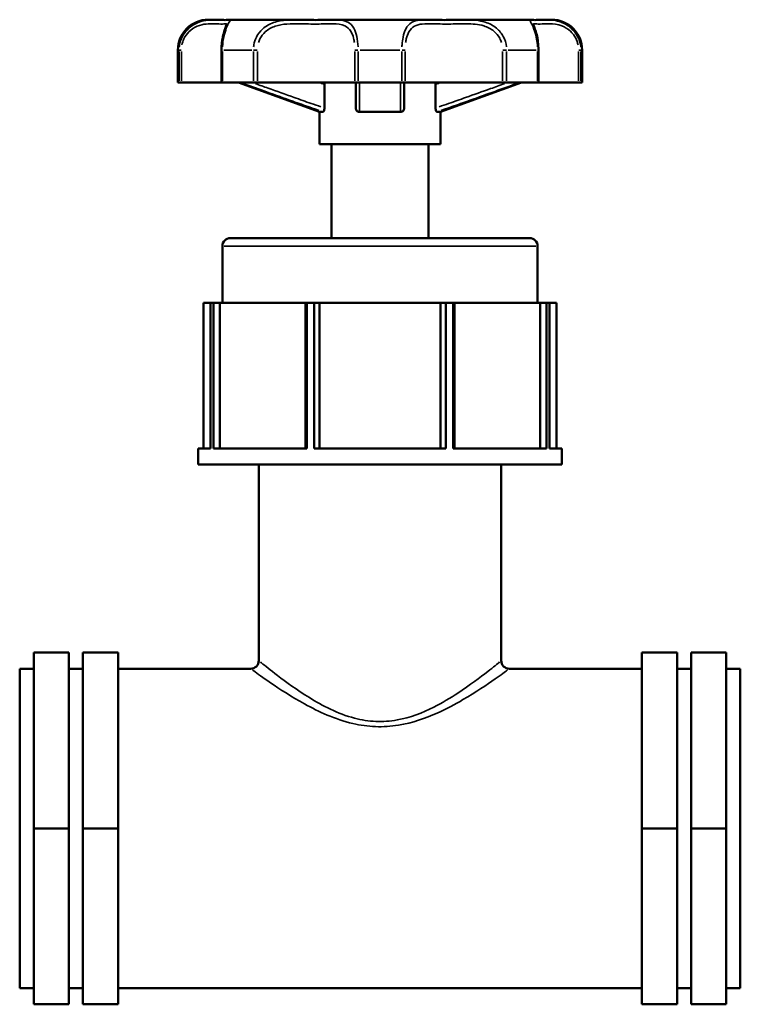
# Model space of a CAD drawing. Header units: millimetres. Extents: x 0 to 904, y 0 to 672.
# Tile 3 of 8: x 304 to 386, y 212 to 324. Entities that reach past the tile are written whole.
import ezdxf

# ---------------------------------------------------------------- set-up
doc = ezdxf.new("R2010")
doc.units = ezdxf.units.MM
doc.layers.add('Visible (ISO)', color=7, linetype='Continuous', lineweight=50)
doc.layers.add('Visible Narrow (ISO)', color=7, linetype='Continuous', lineweight=35)

msp = doc.modelspace()

# ---------------------------------------------------------------- linework, layer by layer
at = {"layer": 'Visible (ISO)'}
for p, q in [((326.194, 324.076), (325.481, 324.076)), ((335.41, 324.076), (328.013, 324.076)), ((350.262, 324.076), (339.801, 324.076)), ((362.05, 324.076), (354.653, 324.076)), ((364.581, 324.076), (363.869, 324.076)), ((322.031, 316.946), (322.031, 320.626)), ((327.001, 320.626), (327.001, 316.946)), ((363.061, 316.946), (363.061, 320.626)), ((368.031, 316.946), (368.031, 320.626)), ((322.166, 316.946), (322.031, 316.946)), ((322.439, 316.946), (322.166, 316.946)), ((327.001, 316.946), (322.439, 316.946)), ((327.103, 316.946), (327.001, 316.946)), ((330.624, 316.946), (327.103, 316.946)), ((338.131, 313.598), (328.931, 316.946)), ((331.08, 316.946), (330.624, 316.946)), ((342.17, 316.946), (331.08, 316.946)), ((338.707, 314.025), (338.707, 316.726)), ((342.541, 316.946), (342.17, 316.946)), ((347.521, 316.946), (342.541, 316.946)), ((347.893, 316.946), (347.521, 316.946)), ((358.983, 316.946), (347.893, 316.946)), ((351.355, 314.025), (351.355, 316.726)), ((351.931, 313.598), (361.131, 316.946)), ((359.439, 316.946), (358.983, 316.946)), ((362.96, 316.946), (359.439, 316.946)), ((363.061, 316.946), (362.96, 316.946)), ((367.623, 316.946), (363.061, 316.946)), ((367.896, 316.946), (367.623, 316.946)), ((368.031, 316.946), (367.896, 316.946)), ((338.545, 313.598), (338.131, 313.598)), ((338.131, 309.918), (338.131, 313.598)), ((347.385, 313.598), (342.678, 313.598)), ((351.931, 313.598), (351.517, 313.598)), ((351.931, 309.918), (351.931, 313.598)), ((351.931, 309.918), (338.131, 309.918)), ((339.511, 299.236), (339.511, 309.918)), ((350.551, 299.236), (350.551, 309.918)), ((328.011, 299.236), (362.051, 299.236)), ((327.091, 291.876), (327.091, 298.316)), ((362.971, 291.876), (362.971, 298.316)), ((325.739, 291.876), (324.952, 291.876)), ((324.952, 291.876), (324.952, 275.316)), ((325.739, 275.316), (325.739, 291.876)), ((326.084, 291.876), (325.739, 291.876)), ((326.808, 291.876), (326.084, 291.876)), ((326.084, 291.876), (326.084, 275.316)), ((326.808, 275.316), (326.808, 291.876)), ((326.808, 291.876), (326.819, 291.876)), ((336.566, 291.876), (326.819, 291.876)), ((326.819, 291.876), (326.819, 275.316)), ((336.696, 291.876), (336.566, 291.876)), ((336.566, 291.876), (336.566, 275.316)), ((336.696, 275.316), (336.696, 291.876)), ((337.527, 291.876), (336.696, 291.876)), ((338.131, 291.876), (337.527, 291.876)), ((337.527, 291.876), (337.527, 275.316)), ((338.131, 275.316), (338.131, 291.876)), ((351.931, 291.876), (338.131, 291.876)), ((352.535, 291.876), (351.931, 291.876)), ((351.931, 291.876), (351.931, 275.316)), ((352.535, 275.316), (352.535, 291.876)), ((353.367, 291.876), (352.535, 291.876)), ((353.497, 291.876), (353.367, 291.876)), ((353.367, 291.876), (353.367, 275.316)), ((353.497, 275.316), (353.497, 291.876)), ((363.244, 291.876), (353.497, 291.876)), ((363.244, 291.876), (363.255, 291.876)), ((363.244, 291.876), (363.244, 275.316)), ((363.979, 291.876), (363.255, 291.876)), ((363.255, 291.876), (363.255, 275.316)), ((363.979, 275.316), (363.979, 291.876)), ((364.323, 291.876), (363.979, 291.876)), ((364.323, 291.876), (364.323, 275.316)), ((365.11, 291.876), (364.323, 291.876)), ((365.11, 291.876), (365.11, 275.316)), ((324.331, 273.476), (324.331, 275.316)), ((325.739, 275.316), (324.331, 275.316)), ((336.696, 275.316), (326.084, 275.316)), ((352.535, 275.316), (337.527, 275.316)), ((363.979, 275.316), (353.367, 275.316)), ((365.731, 275.316), (364.323, 275.316)), ((365.731, 273.476), (365.731, 275.316)), ((365.731, 273.476), (324.331, 273.476)), ((331.231, 251.171), (331.231, 273.476)), ((358.831, 251.171), (358.831, 273.476)), ((305.631, 252.076), (309.631, 252.076)), ((305.631, 252.076), (305.631, 232.076)), ((309.631, 232.076), (309.631, 252.076)), ((315.231, 252.076), (311.231, 252.076)), ((311.231, 252.076), (311.231, 232.076)), ((315.231, 252.076), (315.231, 232.076)), ((374.831, 252.076), (378.831, 252.076)), ((374.831, 252.076), (374.831, 232.076)), ((378.831, 252.076), (378.831, 232.076)), ((380.431, 232.076), (380.431, 252.076)), ((384.431, 252.076), (380.431, 252.076)), ((384.431, 252.076), (384.431, 232.076)), ((304.031, 213.901), (304.031, 250.251)), ((304.031, 250.251), (305.631, 250.251)), ((309.631, 250.251), (311.231, 250.251)), ((315.231, 250.251), (330.311, 250.251)), ((359.751, 250.251), (374.831, 250.251)), ((378.831, 250.251), (380.431, 250.251)), ((384.431, 250.251), (386.031, 250.251)), ((386.031, 213.901), (386.031, 250.251)), ((305.631, 232.076), (309.631, 232.076)), ((305.631, 232.076), (305.631, 212.076)), ((309.631, 212.076), (309.631, 232.076)), ((315.231, 232.076), (311.231, 232.076)), ((311.231, 232.076), (311.231, 212.076)), ((315.231, 232.076), (315.231, 212.076)), ((374.831, 232.076), (374.831, 212.076)), ((374.831, 232.076), (378.831, 232.076)), ((378.831, 232.076), (378.831, 212.076)), ((380.431, 212.076), (380.431, 232.076)), ((384.431, 232.076), (380.431, 232.076)), ((384.431, 232.076), (384.431, 212.076)), ((304.031, 213.901), (305.631, 213.901)), ((309.631, 213.901), (311.231, 213.901)), ((315.231, 213.901), (374.831, 213.901)), ((378.831, 213.901), (380.431, 213.901)), ((384.431, 213.901), (386.031, 213.901)), ((305.631, 212.076), (309.631, 212.076)), ((315.231, 212.076), (311.231, 212.076)), ((374.831, 212.076), (378.831, 212.076)), ((384.431, 212.076), (380.431, 212.076))]:
    msp.add_line(p, q, dxfattribs=at)
for centre, radius, start, end in [((325.481, 320.626), 3.45, 90, 180), ((364.581, 320.626), 3.45, 0, 90), ((328.011, 298.316), 0.92, 90, 180), ((362.051, 298.316), 0.92, 0, 90), ((330.311, 251.171), 0.92, 270, 0), ((359.751, 251.171), 0.92, 180, 270)]:
    msp.add_arc(centre, radius, start, end, dxfattribs=at)
for points, knots in [([(326.194, 324.076), (326.401, 324.076), (326.59, 324.069), (326.929, 324.054), (327.08, 324.047), (327.343, 324.04), (327.455, 324.04), (327.646, 324.046), (327.725, 324.053), (327.864, 324.066), (327.917, 324.076), (328.013, 324.076)], [0.61476374, 0.61476374, 0.61476374, 0.61476374, 0.71094171, 0.71094171, 0.80711968, 0.80711968, 0.90329765, 0.90329765, 0.99947562, 0.99947562, 1.0956536, 1.0956536, 1.0956536, 1.0956536]), ([(335.41, 324.076), (335.735, 324.076), (336.054, 324.069), (336.678, 324.054), (336.984, 324.047), (337.581, 324.04), (337.874, 324.04), (338.445, 324.047), (338.724, 324.054), (339.27, 324.069), (339.538, 324.076), (339.801, 324.076)], [0.61476373, 0.61476373, 0.61476373, 0.61476373, 0.71094171, 0.71094171, 0.80711968, 0.80711968, 0.90329765, 0.90329765, 0.99947562, 0.99947562, 1.09565359, 1.09565359, 1.09565359, 1.09565359]), ([(350.262, 324.076), (350.525, 324.076), (350.792, 324.069), (351.339, 324.054), (351.618, 324.047), (352.189, 324.04), (352.481, 324.04), (353.079, 324.047), (353.384, 324.054), (354.009, 324.069), (354.328, 324.076), (354.653, 324.076)], [0.61476371, 0.61476371, 0.61476371, 0.61476371, 0.71094167, 0.71094167, 0.80711963, 0.80711963, 0.90329759, 0.90329759, 0.99947555, 0.99947555, 1.09565351, 1.09565351, 1.09565351, 1.09565351]), ([(363.869, 324.076), (363.662, 324.076), (363.473, 324.069), (363.133, 324.054), (362.983, 324.047), (362.72, 324.04), (362.607, 324.04), (362.416, 324.046), (362.338, 324.053), (362.199, 324.066), (362.145, 324.076), (362.05, 324.076)], [0.61476374, 0.61476374, 0.61476374, 0.61476374, 0.71094171, 0.71094171, 0.80711968, 0.80711968, 0.90329765, 0.90329765, 0.99947562, 0.99947562, 1.0956536, 1.0956536, 1.0956536, 1.0956536]), ([(362.05, 324.076), (362.139, 324.076), (362.191, 324.067), (362.324, 324.054), (362.401, 324.047), (362.588, 324.04), (362.698, 324.039), (362.957, 324.046), (363.105, 324.053), (363.439, 324.067), (363.626, 324.075), (363.843, 324.076), (363.856, 324.076), (363.869, 324.076)], [0.61476373, 0.61476373, 0.61476373, 0.61476373, 0.70506396, 0.70506396, 0.80124193, 0.80124193, 0.8974199, 0.8974199, 0.99359787, 0.99359787, 1.08977584, 1.08977584, 1.09565359, 1.09565359, 1.09565359, 1.09565359]), ([(327.637, 323.642), (327.637, 323.642), (327.636, 323.638), (327.626, 323.61), (327.605, 323.557), (327.531, 323.379), (327.469, 323.226), (327.332, 322.833), (327.258, 322.593), (327.134, 322.06), (327.083, 321.772), (327.018, 321.196), (327.001, 320.911), (327.001, 320.626)], [1.25628893, 1.25628893, 1.25628893, 1.25628893, 1.27582157, 1.27582157, 1.34315961, 1.34315961, 1.44253626, 1.44253626, 1.54016187, 1.54016187, 1.63008238, 1.63008238, 1.71042225, 1.71042225, 1.71042225, 1.71042225]), ([(363.061, 320.626), (363.061, 320.937), (363.041, 321.248), (362.969, 321.836), (362.917, 322.113), (362.798, 322.612), (362.73, 322.833), (362.6, 323.211), (362.537, 323.363), (362.47, 323.526), (362.452, 323.57), (362.431, 323.626), (362.425, 323.642), (362.425, 323.642)], [0, 0, 0, 0, 0.08758567, 0.08758567, 0.17545404, 0.17545404, 0.26562376, 0.26562376, 0.36300127, 0.36300127, 0.4126883, 0.4126883, 0.4541264, 0.4541264, 0.4541264, 0.4541264]), ([(338.687, 316.946), (338.687, 316.945), (338.687, 316.944), (338.694, 316.909), (338.699, 316.873), (338.706, 316.8), (338.707, 316.763), (338.707, 316.726)], [0.062941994, 0.062941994, 0.062941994, 0.062941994, 0.063225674, 0.063225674, 0.074618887, 0.074618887, 0.085700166, 0.085700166, 0.085700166, 0.085700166]), ([(342.271, 316.946), (342.271, 316.708), (342.271, 316.471), (342.271, 315.895), (342.271, 315.557), (342.271, 315.22), (342.271, 314.991), (342.271, 314.764), (342.271, 314.365), (342.271, 314.194), (342.271, 314.025)], [0.21036841, 0.21036841, 0.21036841, 0.21036841, 0.42103054, 0.42103054, 0.72319813, 0.72319813, 0.72319813, 0.92876405, 0.92876405, 1.0856351, 1.0856351, 1.0856351, 1.0856351]), ([(347.791, 314.025), (347.791, 314.196), (347.791, 314.369), (347.791, 314.77), (347.791, 314.999), (347.791, 315.23), (347.791, 315.581), (347.791, 315.934), (347.791, 316.507), (347.791, 316.726), (347.791, 316.946)], [0.04869621, 0.04869621, 0.04869621, 0.04869621, 0.20701043, 0.20701043, 0.41402086, 0.41402086, 0.41402086, 0.72922393, 0.72922393, 0.92396296, 0.92396296, 0.92396296, 0.92396296]), ([(351.355, 316.726), (351.355, 316.789), (351.36, 316.851), (351.371, 316.922), (351.373, 316.934), (351.375, 316.946)], [0, 0, 0, 0, 0.018835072, 0.018835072, 0.022796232, 0.022796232, 0.022796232, 0.022796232]), ([(338.707, 314.025), (338.707, 313.967), (338.703, 313.909), (338.686, 313.806), (338.674, 313.761), (338.645, 313.685), (338.628, 313.655), (338.599, 313.622), (338.588, 313.613), (338.567, 313.601), (338.556, 313.598), (338.545, 313.598)], [0, 0, 0, 0, 0.01749413, 0.01749413, 0.033689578, 0.033689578, 0.049835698, 0.049835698, 0.059138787, 0.059138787, 0.068618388, 0.068618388, 0.068618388, 0.068618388]), ([(342.678, 313.598), (342.62, 313.598), (342.562, 313.609), (342.461, 313.654), (342.418, 313.685), (342.347, 313.763), (342.32, 313.808), (342.281, 313.91), (342.271, 313.967), (342.271, 314.025)], [0, 0, 0, 0, 0.018516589, 0.018516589, 0.035321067, 0.035321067, 0.051406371, 0.051406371, 0.068683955, 0.068683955, 0.068683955, 0.068683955]), ([(347.791, 314.025), (347.791, 313.967), (347.781, 313.909), (347.742, 313.806), (347.714, 313.761), (347.643, 313.685), (347.602, 313.655), (347.529, 313.622), (347.501, 313.613), (347.444, 313.601), (347.415, 313.598), (347.385, 313.598)], [0, 0, 0, 0, 0.01749413, 0.01749413, 0.033689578, 0.033689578, 0.049835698, 0.049835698, 0.059138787, 0.059138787, 0.068618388, 0.068618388, 0.068618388, 0.068618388]), ([(351.517, 313.598), (351.496, 313.598), (351.475, 313.609), (351.435, 313.654), (351.417, 313.685), (351.388, 313.763), (351.376, 313.808), (351.359, 313.91), (351.355, 313.967), (351.355, 314.025)], [0, 0, 0, 0, 0.018516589, 0.018516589, 0.035321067, 0.035321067, 0.051406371, 0.051406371, 0.068683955, 0.068683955, 0.068683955, 0.068683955])]:
    msp.add_open_spline(points, degree=3, knots=knots, dxfattribs=at)
at = {"layer": 'Visible Narrow (ISO)'}
for p, q in [((322.153, 320.626), (322.032, 320.626)), ((322.166, 320.442), (322.166, 317.13)), ((322.17, 320.626), (322.417, 320.626)), ((322.439, 317.13), (322.439, 320.442)), ((327.093, 320.626), (327.002, 320.626)), ((327.103, 317.13), (327.103, 320.442)), ((330.43, 320.626), (327.26, 320.626)), ((330.624, 320.442), (330.624, 317.13)), ((330.643, 320.626), (331.057, 320.626)), ((331.08, 317.13), (331.08, 320.442)), ((342.17, 320.442), (342.17, 317.13)), ((342.517, 320.626), (342.18, 320.626)), ((342.541, 317.13), (342.541, 320.442)), ((347.273, 320.626), (342.79, 320.626)), ((347.521, 320.442), (347.521, 317.13)), ((347.545, 320.626), (347.882, 320.626)), ((347.893, 317.13), (347.893, 320.442)), ((358.983, 320.442), (358.983, 317.13)), ((359.419, 320.626), (359.005, 320.626)), ((359.439, 317.13), (359.439, 320.442)), ((362.802, 320.626), (359.632, 320.626)), ((362.96, 320.442), (362.96, 317.13)), ((362.969, 320.626), (363.061, 320.626)), ((367.623, 320.442), (367.623, 317.13)), ((367.893, 320.626), (367.645, 320.626)), ((367.896, 317.13), (367.896, 320.442)), ((368.031, 320.626), (367.909, 320.626)), ((362.75, 298.316), (327.312, 298.316))]:
    msp.add_line(p, q, dxfattribs=at)
for points, knots in [([(325.984, 324.073), (325.83, 324.069), (325.669, 324.059), (325.134, 324), (324.732, 323.916), (323.931, 323.588), (323.533, 323.348), (322.917, 322.753), (322.681, 322.438), (322.372, 321.809), (322.273, 321.513), (322.205, 321.132), (322.194, 321.056), (322.185, 320.98)], [-0.58402555, -0.58402555, -0.58402555, -0.58402555, -0.51813968, -0.51813968, -0.37422115, -0.37422115, -0.23718242, -0.23718242, -0.13176801, -0.13176801, -0.05068, -0.05068, -0.03073819, -0.03073819, -0.03073819, -0.03073819]), ([(327.111, 320.98), (327.132, 321.395), (327.186, 321.8), (327.343, 322.527), (327.445, 322.847), (327.668, 323.424), (327.788, 323.646), (328, 324.001), (328.057, 324.06), (328.031, 324.073)], [-1.67968381, -1.67968381, -1.67968381, -1.67968381, -1.570893, -1.570893, -1.46019115, -1.46019115, -1.32308274, -1.32308274, -1.12639203, -1.12639203, -1.12639203, -1.12639203]), ([(335.095, 324.073), (334.869, 324.069), (334.641, 324.059), (333.913, 324), (333.408, 323.916), (332.465, 323.588), (332.026, 323.348), (331.374, 322.753), (331.134, 322.438), (330.825, 321.809), (330.728, 321.513), (330.661, 321.132), (330.651, 321.056), (330.643, 320.98)], [-0.58402555, -0.58402555, -0.58402555, -0.58402555, -0.51813979, -0.51813979, -0.37422125, -0.37422125, -0.23718248, -0.23718248, -0.13176805, -0.13176805, -0.05068002, -0.05068002, -0.03073819, -0.03073819, -0.03073819, -0.03073819]), ([(342.534, 320.98), (342.517, 321.395), (342.47, 321.8), (342.309, 322.527), (342.194, 322.847), (341.865, 323.424), (341.633, 323.646), (340.984, 324.001), (340.532, 324.06), (340.036, 324.073)], [-1.67968381, -1.67968381, -1.67968381, -1.67968381, -1.57087474, -1.57087474, -1.46017582, -1.46017582, -1.3230619, -1.3230619, -1.12639202, -1.12639202, -1.12639202, -1.12639202]), ([(350.026, 324.073), (349.86, 324.069), (349.7, 324.059), (349.205, 324), (348.893, 323.916), (348.36, 323.588), (348.137, 323.348), (347.831, 322.753), (347.728, 322.438), (347.6, 321.809), (347.562, 321.513), (347.536, 321.132), (347.531, 321.056), (347.528, 320.98)], [-0.58402553, -0.58402553, -0.58402553, -0.58402553, -0.5181415, -0.5181415, -0.37422271, -0.37422271, -0.23718341, -0.23718341, -0.13176856, -0.13176856, -0.05068022, -0.05068022, -0.03073819, -0.03073819, -0.03073819, -0.03073819]), ([(359.42, 320.98), (359.375, 321.396), (359.253, 321.802), (358.868, 322.53), (358.604, 322.849), (357.914, 323.425), (357.466, 323.647), (356.336, 324.001), (355.642, 324.061), (354.968, 324.073)], [-1.67968374, -1.67968374, -1.67968374, -1.67968374, -1.57060726, -1.57060726, -1.45995128, -1.45995128, -1.32275646, -1.32275646, -1.12639195, -1.12639195, -1.12639195, -1.12639195]), ([(362.032, 324.073), (362.023, 324.069), (362.023, 324.059), (362.052, 324), (362.116, 323.916), (362.305, 323.588), (362.429, 323.348), (362.648, 322.753), (362.742, 322.438), (362.87, 321.809), (362.913, 321.513), (362.943, 321.132), (362.948, 321.056), (362.951, 320.98)], [-0.58402555, -0.58402555, -0.58402555, -0.58402555, -0.51813979, -0.51813979, -0.37422125, -0.37422125, -0.23718248, -0.23718248, -0.13176805, -0.13176805, -0.05068002, -0.05068002, -0.03073819, -0.03073819, -0.03073819, -0.03073819]), ([(367.877, 320.98), (367.831, 321.395), (367.706, 321.8), (367.324, 322.527), (367.066, 322.847), (366.419, 323.424), (366.018, 323.646), (365.07, 324.001), (364.538, 324.06), (364.078, 324.073)], [-1.67968381, -1.67968381, -1.67968381, -1.67968381, -1.57087474, -1.57087474, -1.46017582, -1.46017582, -1.3230619, -1.3230619, -1.12639202, -1.12639202, -1.12639202, -1.12639202]), ([(322.497, 321.208), (322.544, 321.446), (322.62, 321.675), (322.866, 322.196), (323.062, 322.469), (323.574, 322.985), (323.907, 323.193), (324.579, 323.478), (324.919, 323.55), (325.573, 323.624), (325.885, 323.619), (326.546, 323.596), (326.862, 323.575), (327.341, 323.589), (327.501, 323.622), (327.578, 323.615), (327.578, 323.615), (327.579, 323.615)], [0.0587076, 0.0587076, 0.0587076, 0.0587076, 0.131768, 0.131768, 0.2371824, 0.2371824, 0.3742211, 0.3742211, 0.5181397, 0.5181397, 0.6744487, 0.6744487, 0.8932074, 0.8932074, 1.1137806, 1.1137806, 1.1154453, 1.1154453, 1.1154453, 1.1154453]), ([(331.204, 321.466), (331.248, 321.612), (331.304, 321.753), (331.522, 322.196), (331.731, 322.469), (332.301, 322.985), (332.689, 323.193), (333.528, 323.478), (333.983, 323.55), (334.93, 323.624), (335.424, 323.619), (336.589, 323.596), (337.252, 323.575), (338.513, 323.589), (339.111, 323.622), (340.172, 323.609), (340.643, 323.563), (341.295, 323.243), (341.519, 323.051), (341.836, 322.551), (341.947, 322.274), (342.063, 321.801), (342.093, 321.636), (342.116, 321.466)], [0.0855211, 0.0855211, 0.0855211, 0.0855211, 0.131768, 0.131768, 0.2371825, 0.2371825, 0.3742212, 0.3742212, 0.5181398, 0.5181398, 0.6744457, 0.6744457, 0.8931949, 0.8931949, 1.1137595, 1.1137595, 1.3230619, 1.3230619, 1.4601758, 1.4601758, 1.5708747, 1.5708747, 1.6249011, 1.6249011, 1.6249011, 1.6249011]), ([(347.947, 321.466), (347.966, 321.612), (347.991, 321.753), (348.092, 322.196), (348.191, 322.469), (348.485, 322.985), (348.701, 323.193), (349.216, 323.478), (349.519, 323.55), (350.204, 323.624), (350.591, 323.619), (351.577, 323.596), (352.197, 323.575), (353.502, 323.589), (354.186, 323.622), (355.538, 323.609), (356.211, 323.563), (357.257, 323.244), (357.653, 323.052), (358.258, 322.553), (358.488, 322.276), (358.739, 321.802), (358.807, 321.637), (358.859, 321.466)], [0.0855211, 0.0855211, 0.0855211, 0.0855211, 0.1317686, 0.1317686, 0.2371834, 0.2371834, 0.3742227, 0.3742227, 0.5181415, 0.5181415, 0.674401, 0.674401, 0.8930128, 0.8930128, 1.113449, 1.113449, 1.3227565, 1.3227565, 1.4599513, 1.4599513, 1.5706073, 1.5706073, 1.6249011, 1.6249011, 1.6249011, 1.6249011]), ([(362.484, 323.615), (362.511, 323.618), (362.548, 323.615), (362.731, 323.596), (362.947, 323.575), (363.532, 323.589), (363.902, 323.622), (364.754, 323.609), (365.233, 323.563), (366.061, 323.243), (366.396, 323.051), (366.934, 322.551), (367.148, 322.274), (367.425, 321.724), (367.512, 321.47), (367.565, 321.208)], [0.5947671, 0.5947671, 0.5947671, 0.5947671, 0.6744457, 0.6744457, 0.8931949, 0.8931949, 1.1137595, 1.1137595, 1.3230619, 1.3230619, 1.4601758, 1.4601758, 1.5708747, 1.5708747, 1.6517036, 1.6517036, 1.6517036, 1.6517036]), ([(329.571, 316.776), (330.425, 316.469), (331.28, 316.162), (333.124, 315.502), (334.114, 315.148), (335.105, 314.798), (335.756, 314.567), (336.408, 314.338), (337.397, 313.993), (337.733, 313.876), (338.07, 313.76)], [-1.00155341, -1.00155341, -1.00155341, -1.00155341, -0.72922393, -0.72922393, -0.41402086, -0.41402086, -0.41402086, -0.20701043, -0.20701043, -0.1002795, -0.1002795, -0.1002795, -0.1002795]), ([(338.293, 314.167), (337.932, 314.291), (337.572, 314.417), (336.56, 314.77), (335.909, 314.999), (335.258, 315.23), (334.268, 315.581), (333.279, 315.934), (331.816, 316.458), (331.342, 316.628), (330.868, 316.798)], [0.09245955, 0.09245955, 0.09245955, 0.09245955, 0.20701043, 0.20701043, 0.41402086, 0.41402086, 0.41402086, 0.72922393, 0.72922393, 0.88019962, 0.88019962, 0.88019962, 0.88019962]), ([(342.681, 313.76), (342.683, 313.875), (342.685, 313.99), (342.69, 314.331), (342.693, 314.559), (342.695, 314.788), (342.698, 315.124), (342.701, 315.463), (342.705, 316.126), (342.706, 316.451), (342.708, 316.776)], [-1.03405181, -1.03405181, -1.03405181, -1.03405181, -0.92876405, -0.92876405, -0.72319813, -0.72319813, -0.72319813, -0.42103054, -0.42103054, -0.13277794, -0.13277794, -0.13277794, -0.13277794]), ([(347.355, 316.776), (347.356, 316.469), (347.357, 316.162), (347.361, 315.502), (347.364, 315.148), (347.367, 314.798), (347.37, 314.567), (347.372, 314.338), (347.377, 313.993), (347.379, 313.876), (347.382, 313.76)], [-1.00155341, -1.00155341, -1.00155341, -1.00155341, -0.72922393, -0.72922393, -0.41402086, -0.41402086, -0.41402086, -0.20701043, -0.20701043, -0.1002795, -0.1002795, -0.1002795, -0.1002795]), ([(359.194, 316.798), (358.671, 316.61), (358.147, 316.422), (356.675, 315.895), (355.726, 315.557), (354.777, 315.22), (354.131, 314.991), (353.485, 314.764), (352.482, 314.413), (352.126, 314.29), (351.769, 314.167)], [0.25413174, 0.25413174, 0.25413174, 0.25413174, 0.42103054, 0.42103054, 0.72319813, 0.72319813, 0.72319813, 0.92876405, 0.92876405, 1.04187176, 1.04187176, 1.04187176, 1.04187176]), ([(351.992, 313.76), (352.325, 313.875), (352.657, 313.99), (353.637, 314.331), (354.283, 314.559), (354.93, 314.788), (355.88, 315.124), (356.829, 315.463), (358.683, 316.126), (359.587, 316.451), (360.492, 316.776)], [-1.03405181, -1.03405181, -1.03405181, -1.03405181, -0.92876405, -0.92876405, -0.72319813, -0.72319813, -0.72319813, -0.42103054, -0.42103054, -0.13277794, -0.13277794, -0.13277794, -0.13277794]), ([(358.644, 251.017), (358.404, 250.82), (357.938, 250.44), (356.436, 249.267), (355.266, 248.378), (353.048, 246.927), (352.134, 246.375), (349.881, 245.24), (348.485, 244.687), (346.196, 244.273), (345.372, 244.213), (343.735, 244.286), (342.925, 244.418), (340.215, 245.127), (338.488, 246.038), (335.566, 247.834), (334.335, 248.737), (332.543, 250.104), (331.914, 250.613), (331.507, 250.945), (331.46, 250.983), (331.419, 251.016)], [-1.9847388, -1.9847388, -1.9847388, -1.9847388, -1.5589832, -1.5589832, -0.9818505, -0.9818505, -0.6333618, -0.6333618, -0.191224, -0.191224, 0.0461637, 0.0461637, 0.2835515, 0.2835515, 0.8718902, 0.8718902, 1.4339716, 1.4339716, 1.9122281, 1.9122281, 1.9848009, 1.9848009, 1.9848009, 1.9848009]), ([(330.512, 250.104), (330.555, 250.072), (330.605, 250.036), (331.04, 249.72), (331.71, 249.235), (333.622, 247.934), (334.935, 247.075), (338.052, 245.365), (339.894, 244.498), (342.784, 243.823), (343.649, 243.697), (345.395, 243.628), (346.273, 243.685), (348.715, 244.08), (350.204, 244.605), (352.607, 245.686), (353.583, 246.212), (355.948, 247.593), (357.196, 248.438), (358.799, 249.556), (359.295, 249.917), (359.551, 250.104)], [-1.9848009, -1.9848009, -1.9848009, -1.9848009, -1.9122281, -1.9122281, -1.4339716, -1.4339716, -0.8718902, -0.8718902, -0.2835515, -0.2835515, -0.0461637, -0.0461637, 0.191224, 0.191224, 0.6333618, 0.6333618, 0.9818505, 0.9818505, 1.5589832, 1.5589832, 1.9847388, 1.9847388, 1.9847388, 1.9847388])]:
    msp.add_open_spline(points, degree=3, knots=knots, dxfattribs=at)
for points in [[(338.099, 316.935), (338.291, 316.869), (338.483, 316.803), (338.675, 316.737)], [(351.387, 316.737), (351.579, 316.803), (351.771, 316.869), (351.963, 316.935)]]:
    msp.add_open_spline(points, degree=3, dxfattribs=at)

doc.saveas('drawing.dxf')
